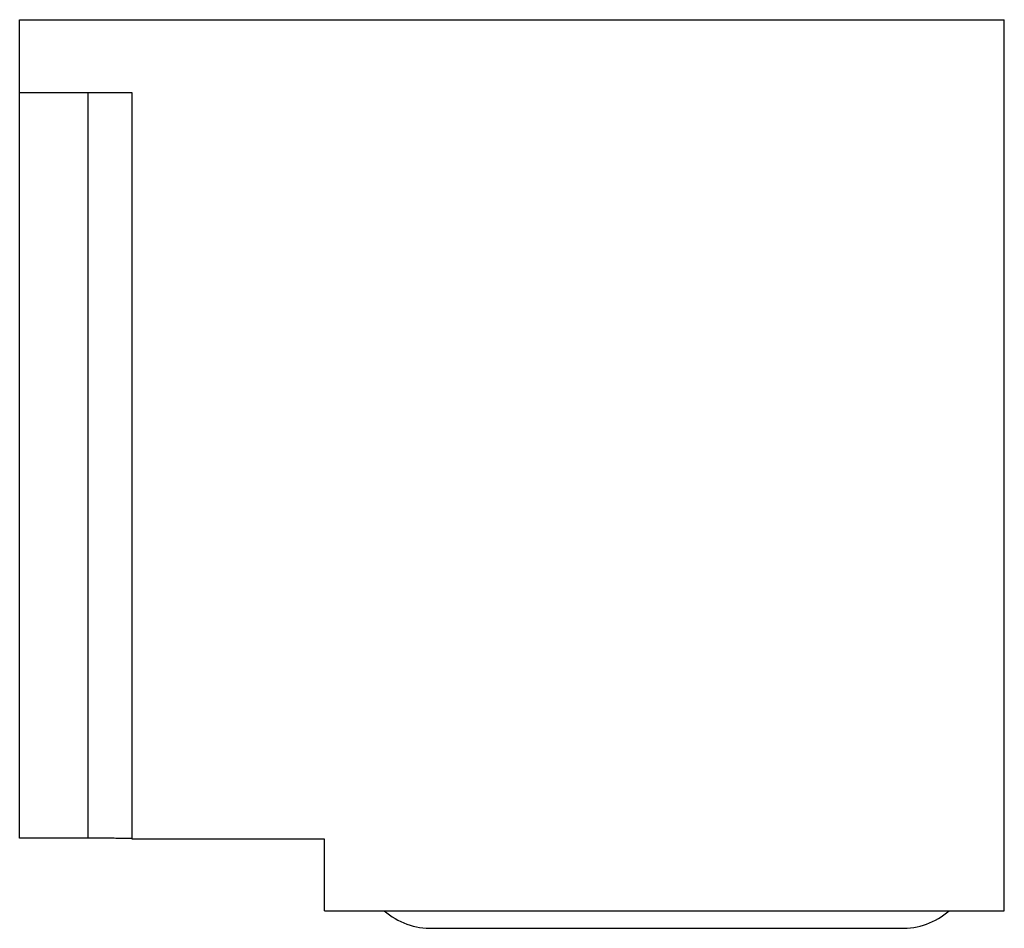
# Model space of a CAD drawing. Header units: millimetres. Extents: x 14 to 119, y 46 to 143.
import ezdxf

# ---------------------------------------------------------------- set-up
doc = ezdxf.new("R2010")
doc.units = ezdxf.units.MM
doc.header["$LTSCALE"] = 12.236129
doc.layers.get('0').update_dxf_attribs({"linetype": 'CONTINUOUS'})

msp = doc.modelspace()

# ---------------------------------------------------------------- linework, layer by layer
at = {"color": 7, "linetype": 'CONTINUOUS'}
for p, q in [((14.09, 55.49), (14.09, 142.75)), ((14.09, 142.75), (119.09, 142.75)), ((119.09, 47.75), (119.09, 142.75)), ((26.09, 134.95), (14.09, 134.95)), ((21.35, 134.95), (21.35, 55.49)), ((26.09, 55.38), (26.09, 134.95)), ((21.35, 55.49), (14.09, 55.49)), ((46.59, 55.38), (26.09, 55.38)), ((46.59, 47.75), (46.59, 55.38)), ((46.59, 47.75), (119.09, 47.75)), ((58.14, 45.88), (108.04, 45.88))]:
    msp.add_line(p, q, dxfattribs=at)
for centre, radius, start, end in [((57.96, 53.46), 7.58, 228.8887, 271.4124), ((108.26, 53.37), 7.49, 268.3089, 311.3785)]:
    msp.add_arc(centre, radius, start, end, dxfattribs=at)
msp.add_open_spline([(26.09, 55.43), (26.09, 55.43), (26.09, 55.43), (26.08, 55.43), (26.07, 55.43), (26.04, 55.43), (26, 55.44), (25.95, 55.44), (25.89, 55.44), (25.81, 55.44), (25.69, 55.45), (25.52, 55.45), (25.28, 55.46), (25.01, 55.46), (24.69, 55.47), (24.35, 55.47), (23.84, 55.48), (23.14, 55.48), (22.27, 55.49), (21.66, 55.49), (21.35, 55.49)], degree=3, knots=[0, 0, 0, 0, 0.0004, 0.001346, 0.005001, 0.011028, 0.019422, 0.030173, 0.043267, 0.058672, 0.076342, 0.118293, 0.168741, 0.227192, 0.293074, 0.365782, 0.444584, 0.617385, 0.80502, 1, 1, 1, 1], dxfattribs=at)

doc.saveas('drawing.dxf')
